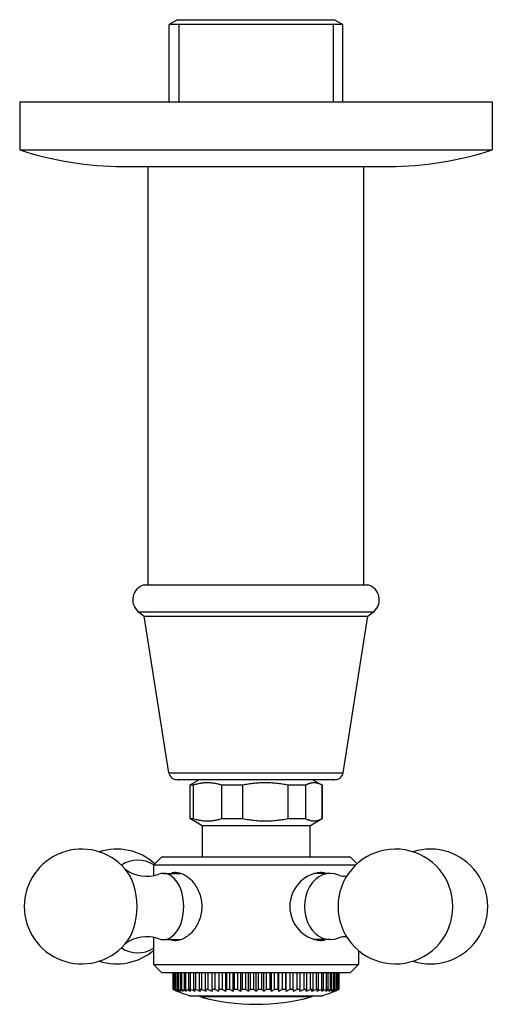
# Model space of a CAD drawing. Header units: millimetres. Extents: x -0.029 to 0.029, y -0.109 to 0.01.
import ezdxf

# ---------------------------------------------------------------- set-up
doc = ezdxf.new("R2010")
doc.units = ezdxf.units.MM
doc.layers.add('BLOCKS', color=3, linetype='Continuous')

msp = doc.modelspace()

# ---------------------------------------------------------------- linework, layer by layer
at = {"layer": 'BLOCKS'}
for p, q in [((-0.009477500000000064, 0.009905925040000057), (-0.01047750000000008, 0.009328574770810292)), ((-0.009477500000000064, 0.009905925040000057), (0.009477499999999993, 0.009905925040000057)), ((0.009477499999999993, 0.009905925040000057), (0.01047749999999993, 0.009328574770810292)), ((-0.01047750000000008, 0), (-0.01047750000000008, 0.009328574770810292)), ((0.01047749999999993, 0.009328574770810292), (-0.01047750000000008, 0.009328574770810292)), ((-0.00931500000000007, 0.009328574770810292), (-0.00931500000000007, 0)), ((0.009314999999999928, 0.009328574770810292), (0.009314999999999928, 0)), ((0.01047749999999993, 0), (0.01047749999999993, 0.009328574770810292)), ((-0.02850000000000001, 0), (-0.02850000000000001, -0.005799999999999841)), ((-0.02850000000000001, 0), (0.02850000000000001, 0)), ((0.02850000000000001, 0), (0.02850000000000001, -0.005799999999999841)), ((-0.02850000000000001, -0.005799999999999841), (0.02850000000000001, -0.005799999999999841)), ((-0.01601000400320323, -0.007800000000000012), (0.01601000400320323, -0.007800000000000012)), ((-0.01299999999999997, -0.05829385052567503), (-0.01299999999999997, -0.007800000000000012)), ((0.01299999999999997, -0.05829311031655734), (0.01299999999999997, -0.007800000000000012)), ((-0.01354142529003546, -0.05829386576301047), (0.01349999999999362, -0.05829309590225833)), ((0.01299999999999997, -0.0582931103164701), (0.01349999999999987, -0.05829309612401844)), ((-0.01419542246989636, -0.06152539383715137), (0.01419826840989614, -0.06152539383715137)), ((-0.0105055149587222, -0.08095050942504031), (-0.01350000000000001, -0.06204407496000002)), ((-0.01350000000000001, -0.06204407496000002), (0.01350284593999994, -0.06204407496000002)), ((0.01050551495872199, -0.08095050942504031), (0.01350000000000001, -0.06204407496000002)), ((-0.0105055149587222, -0.08095050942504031), (0.01050551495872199, -0.08095050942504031)), ((0.009517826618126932, -0.08179407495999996), (-0.009517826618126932, -0.08179407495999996)), ((-0.006846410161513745, -0.08179407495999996), (-0.007999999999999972, -0.08246010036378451)), ((0.006846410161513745, -0.08179407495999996), (0.007999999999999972, -0.08246010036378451)), ((-0.007595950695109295, -0.08246010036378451), (-0.007999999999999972, -0.08246010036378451)), ((-0.007999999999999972, -0.08246010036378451), (-0.007999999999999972, -0.08647804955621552)), ((-0.007595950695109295, -0.08246010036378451), (-0.007595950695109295, -0.08647804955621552)), ((-0.001624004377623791, -0.08246010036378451), (-0.004118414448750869, -0.08246010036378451)), ((-0.004118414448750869, -0.08647804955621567), (-0.004118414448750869, -0.08246010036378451)), ((-0.001624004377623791, -0.08246010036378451), (-0.001624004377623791, -0.08647804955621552)), ((0.005971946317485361, -0.08246010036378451), (0.003880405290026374, -0.08246010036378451)), ((0.003880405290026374, -0.08647804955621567), (0.003880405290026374, -0.08246010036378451)), ((0.005971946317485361, -0.08246010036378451), (0.005971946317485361, -0.08647804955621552)), ((0.007999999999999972, -0.08246010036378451), (0.007998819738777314, -0.08246010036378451)), ((0.007998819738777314, -0.08647804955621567), (0.007998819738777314, -0.08246010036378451)), ((0.007999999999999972, -0.08246010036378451), (0.007999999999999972, -0.08647804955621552)), ((-0.007999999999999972, -0.08647804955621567), (-0.007595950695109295, -0.08647804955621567)), ((-0.006499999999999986, -0.08734407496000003), (-0.007999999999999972, -0.08647804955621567)), ((-0.004118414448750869, -0.08647804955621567), (-0.001624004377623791, -0.08647804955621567)), ((0.003880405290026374, -0.08647804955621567), (0.005971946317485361, -0.08647804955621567)), ((0.006499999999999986, -0.08734407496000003), (0.007999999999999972, -0.08647804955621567)), ((0.007998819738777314, -0.08647804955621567), (0.007999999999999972, -0.08647804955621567)), ((-0.006499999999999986, -0.08734407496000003), (-0.006499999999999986, -0.09109407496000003)), ((0.004059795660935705, -0.08734407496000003), (-0.006499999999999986, -0.08734407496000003)), ((0.006499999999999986, -0.08734407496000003), (0.004059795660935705, -0.08734407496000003)), ((0.006499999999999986, -0.08734407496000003), (0.006499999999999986, -0.09109407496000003)), ((-0.01135000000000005, -0.09109407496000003), (-0.01234999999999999, -0.09209407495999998)), ((-0.01135000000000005, -0.09109407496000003), (0.007089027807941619, -0.09109407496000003)), ((0.007089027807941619, -0.09109407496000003), (0.01134999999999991, -0.09109407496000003)), ((0.01135000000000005, -0.09109407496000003), (0.01219400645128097, -0.09193808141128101)), ((-0.01234999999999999, -0.09209407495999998), (-0.01234999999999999, -0.09334630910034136)), ((0.007713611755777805, -0.09209407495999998), (-0.01234999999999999, -0.09209407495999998)), ((0.01202571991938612, -0.09209407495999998), (0.007713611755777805, -0.09209407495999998)), ((-0.01120674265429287, -0.09309407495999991), (-0.009057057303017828, -0.09309407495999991)), ((0.008962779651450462, -0.09309407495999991), (0.007089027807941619, -0.09309407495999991)), ((-0.01234999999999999, -0.1008418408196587), (-0.01234999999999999, -0.10409407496)), ((-0.01120674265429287, -0.10109407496), (-0.009057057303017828, -0.10109407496)), ((0.008962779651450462, -0.10109407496), (0.007089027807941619, -0.10109407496)), ((0.01234999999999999, -0.1023857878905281), (0.01234999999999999, -0.10409407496)), ((-0.01234999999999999, -0.10409407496), (0.007713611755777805, -0.10409407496)), ((-0.01135000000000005, -0.10509407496), (-0.01234999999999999, -0.10409407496)), ((0.007713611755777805, -0.10409407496), (0.01234999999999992, -0.10409407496)), ((0.01135000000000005, -0.10509407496), (0.01234999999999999, -0.10409407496)), ((0.007089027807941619, -0.10509407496), (-0.01135000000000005, -0.10509407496)), ((-0.009995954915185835, -0.10509407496), (-0.009995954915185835, -0.10709407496)), ((-0.009975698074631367, -0.10709407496), (-0.009975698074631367, -0.10509407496)), ((-0.009920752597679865, -0.10509407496), (-0.009920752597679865, -0.10709407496)), ((-0.009859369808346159, -0.10709407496), (-0.009859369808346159, -0.10509407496)), ((-0.009751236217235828, -0.10509407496), (-0.009751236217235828, -0.10709407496)), ((-0.009648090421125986, -0.10709407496), (-0.009648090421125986, -0.10509407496)), ((-0.009487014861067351, -0.10509407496), (-0.009487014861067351, -0.10709407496)), ((-0.009343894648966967, -0.10709407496), (-0.009343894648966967, -0.10509407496)), ((-0.00913142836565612, -0.10509407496), (-0.00913142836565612, -0.10709407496)), ((-0.008941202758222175, -0.10709407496), (-0.008941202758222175, -0.10509407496)), ((-0.00868274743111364, -0.10509407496), (-0.00868274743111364, -0.10709407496)), ((-0.008448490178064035, -0.10709407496), (-0.008448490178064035, -0.10509407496)), ((-0.008154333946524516, -0.10509407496), (-0.008154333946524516, -0.10709407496)), ((-0.007882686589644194, -0.10709407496), (-0.007882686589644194, -0.10509407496)), ((-0.007547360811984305, -0.10509407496), (-0.007547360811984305, -0.10709407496)), ((-0.007240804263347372, -0.10709407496), (-0.007240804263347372, -0.10509407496)), ((-0.0068677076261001, -0.10509407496), (-0.0068677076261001, -0.10709407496)), ((-0.006529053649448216, -0.10709407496), (-0.006529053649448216, -0.10509407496)), ((-0.00612195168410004, -0.10509407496), (-0.00612195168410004, -0.10709407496)), ((-0.005754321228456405, -0.10709407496), (-0.005754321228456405, -0.10509407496)), ((-0.005317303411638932, -0.10509407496), (-0.005317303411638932, -0.10709407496)), ((-0.004929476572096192, -0.10709407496), (-0.004929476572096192, -0.10509407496)), ((-0.004478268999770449, -0.10509407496), (-0.004478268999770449, -0.10709407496)), ((-0.004057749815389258, -0.10709407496), (-0.004057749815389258, -0.10509407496)), ((-0.003624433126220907, -0.1073048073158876), (-0.003624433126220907, -0.10509407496)), ((-0.003574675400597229, -0.10509407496), (-0.003574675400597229, -0.10709407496)), ((-0.003141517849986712, -0.10709407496), (-0.003141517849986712, -0.10509407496)), ((-0.002746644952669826, -0.1073043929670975), (-0.002746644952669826, -0.1050940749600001)), ((-0.002642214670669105, -0.10509407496), (-0.002642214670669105, -0.10709407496)), ((-0.002195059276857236, -0.10709407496), (-0.002195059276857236, -0.10509407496)), ((-0.001842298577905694, -0.1073039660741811), (-0.001842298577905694, -0.10509407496)), ((-0.001684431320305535, -0.10509407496), (-0.001684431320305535, -0.10709407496)), ((-0.001227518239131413, -0.10709407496), (-0.001227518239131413, -0.10509407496)), ((-0.0009201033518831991, -0.1073035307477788), (-0.0009201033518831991, -0.10509407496)), ((-0.0007105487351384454, -0.10509407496), (-0.0007105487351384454, -0.10709407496)), ((-0.000248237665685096, -0.10709407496), (-0.000248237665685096, -0.10509407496)), ((5.529740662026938e-06, -0.1072987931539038), (5.529740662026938e-06, -0.10509407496)), ((0.000259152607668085, -0.10509407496), (0.000259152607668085, -0.10709407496)), ((0.0007219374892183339, -0.10709407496), (0.0007219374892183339, -0.10509407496)), ((0.0009311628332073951, -0.1073030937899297), (0.0009311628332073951, -0.10509407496)), ((0.001237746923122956, -0.10509407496), (0.001237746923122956, -0.10709407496)), ((0.001696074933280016, -0.10709407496), (0.001696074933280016, -0.10509407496)), ((0.001853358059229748, -0.1073030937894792), (0.001853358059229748, -0.10509407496)), ((0.002204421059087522, -0.10509407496), (0.002204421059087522, -0.10709407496)), ((0.002653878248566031, -0.10709407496), (0.002653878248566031, -0.10509407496)), ((0.002757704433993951, -0.1073030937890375), (0.002757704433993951, -0.10509407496)), ((0.003149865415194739, -0.10509407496), (0.003149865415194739, -0.10709407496)), ((0.003586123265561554, -0.10709407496), (0.003586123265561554, -0.10509407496)), ((0.003635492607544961, -0.1073030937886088), (0.003635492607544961, -0.10509407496)), ((0.004064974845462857, -0.10509407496), (0.004064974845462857, -0.10709407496)), ((0.004478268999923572, -0.10709407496), (0.004478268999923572, -0.10509407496)), ((0.004935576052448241, -0.10509407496), (0.004935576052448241, -0.10709407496)), ((0.005327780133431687, -0.10709407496), (0.005327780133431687, -0.10509407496)), ((0.005779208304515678, -0.10509407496), (0.005779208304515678, -0.10709407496)), ((0.006131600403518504, -0.10709407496), (0.006131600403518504, -0.10509407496)), ((0.006551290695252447, -0.10509407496), (0.006551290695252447, -0.10709407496)), ((0.006876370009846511, -0.10709407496), (0.006876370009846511, -0.10509407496)), ((0.01134999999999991, -0.10509407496), (0.007089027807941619, -0.10509407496)), ((0.007260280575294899, -0.10509407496), (0.007260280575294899, -0.10709407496)), ((0.007554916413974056, -0.10709407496), (0.007554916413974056, -0.10509407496)), ((0.007899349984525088, -0.10509407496), (0.007899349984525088, -0.10709407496)), ((0.008160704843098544, -0.10709407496), (0.008160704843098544, -0.10509407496)), ((0.008449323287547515, -0.10509407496), (0.008449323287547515, -0.10709407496)), ((0.008700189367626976, -0.10709407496), (0.008700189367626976, -0.10509407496)), ((0.008941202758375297, -0.10509407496), (0.008941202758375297, -0.10709407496)), ((0.009131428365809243, -0.10709407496), (0.009131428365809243, -0.10509407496)), ((0.009343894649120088, -0.10509407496), (0.009343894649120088, -0.10709407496)), ((0.009487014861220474, -0.10709407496), (0.009487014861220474, -0.10509407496)), ((0.009648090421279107, -0.10509407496), (0.009648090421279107, -0.10709407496)), ((0.00975123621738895, -0.10709407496), (0.00975123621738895, -0.10509407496)), ((0.009859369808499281, -0.10509407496), (0.009859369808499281, -0.10709407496)), ((0.00992075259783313, -0.10709407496), (0.00992075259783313, -0.10509407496)), ((0.00997569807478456, -0.10509407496), (0.00997569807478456, -0.10709407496)), ((0.009995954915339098, -0.10709407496), (0.009995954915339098, -0.10509407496)), ((-0.009975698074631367, -0.10709407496), (-0.009995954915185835, -0.10709407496)), ((-0.009859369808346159, -0.10709407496), (-0.009920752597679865, -0.10709407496)), ((-0.009648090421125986, -0.10709407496), (-0.009751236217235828, -0.10709407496)), ((-0.009343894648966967, -0.10709407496), (-0.009487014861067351, -0.10709407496)), ((-0.008941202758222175, -0.10709407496), (-0.00913142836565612, -0.10709407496)), ((-0.008448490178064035, -0.10709407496), (-0.00868274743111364, -0.10709407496)), ((-0.007882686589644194, -0.10709407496), (-0.008154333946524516, -0.10709407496)), ((0.00788733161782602, -0.1078940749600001), (-0.0078873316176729, -0.1078940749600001)), ((-0.007240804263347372, -0.10709407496), (-0.007547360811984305, -0.10709407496)), ((-0.006529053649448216, -0.10709407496), (-0.0068677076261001, -0.10709407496)), ((7.65965069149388e-14, -0.1080088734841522), (-0.006631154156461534, -0.1080088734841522)), ((-0.005754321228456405, -0.10709407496), (-0.00612195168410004, -0.10709407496)), ((-0.004929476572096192, -0.10709407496), (-0.005317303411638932, -0.10709407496)), ((-0.004057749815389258, -0.10709407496), (-0.004478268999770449, -0.10709407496)), ((-0.004478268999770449, -0.1073003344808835), (-0.004478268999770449, -0.1070940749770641)), ((-0.003141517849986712, -0.10709407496), (-0.003574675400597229, -0.10709407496)), ((-0.002195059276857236, -0.10709407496), (-0.002642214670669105, -0.10709407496)), ((-0.001227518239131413, -0.10709407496), (-0.001684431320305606, -0.10709407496)), ((-0.000248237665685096, -0.10709407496), (-0.0007105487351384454, -0.10709407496)), ((0.006631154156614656, -0.1080088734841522), (7.65965069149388e-14, -0.1080088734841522)), ((0.0007219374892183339, -0.10709407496), (0.000259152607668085, -0.10709407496)), ((0.001696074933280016, -0.10709407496), (0.001237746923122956, -0.10709407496)), ((0.002653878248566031, -0.10709407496), (0.002204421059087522, -0.10709407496)), ((0.003586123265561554, -0.10709407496), (0.003149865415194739, -0.10709407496)), ((0.004478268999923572, -0.10709407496), (0.004064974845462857, -0.10709407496)), ((0.004478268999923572, -0.1070940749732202), (0.004478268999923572, -0.1073030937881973)), ((0.005327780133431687, -0.10709407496), (0.004935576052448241, -0.10709407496)), ((0.006131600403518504, -0.10709407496), (0.005779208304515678, -0.10709407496)), ((0.006876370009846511, -0.10709407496), (0.006551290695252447, -0.10709407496)), ((0.007554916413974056, -0.10709407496), (0.007260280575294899, -0.10709407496)), ((0.008160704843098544, -0.10709407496), (0.007899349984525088, -0.10709407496)), ((0.008700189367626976, -0.10709407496), (0.008449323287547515, -0.10709407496)), ((0.009131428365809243, -0.10709407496), (0.008941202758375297, -0.10709407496)), ((0.009487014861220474, -0.10709407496), (0.009343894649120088, -0.10709407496)), ((0.00975123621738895, -0.10709407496), (0.009648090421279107, -0.10709407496)), ((0.00992075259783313, -0.10709407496), (0.00985936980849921, -0.10709407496)), ((0.009995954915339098, -0.10709407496), (0.00997569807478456, -0.10709407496))]:
    msp.add_line(p, q, dxfattribs=at)
for centre, radius, start, end in [((-0.01601000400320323, 0.03219999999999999), 0.04, 251.8051276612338, 270), ((0.01601000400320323, 0.03219999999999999), 0.04, 270, 288.1948723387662), ((-0.01301357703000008, -0.06008913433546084), 0.00186, 105.1601376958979, 230.5502845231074), ((0.01301642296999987, -0.06008913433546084), 0.00186, 309.4497154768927, 74.93067062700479), ((-0.0084134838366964, -0.05449878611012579), 0.009099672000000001, 230.5502845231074, 236.0148531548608), ((0.00841632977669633, -0.05449878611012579), 0.009099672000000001, 303.9851468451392, 309.4497154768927), ((-0.009517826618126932, -0.08079407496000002), 0.001, 188.9999999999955, 270), ((0.009517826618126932, -0.08079407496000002), 0.001, 270, 351.0000000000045), ((-0.02102728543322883, -0.09709407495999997), 0.006925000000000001, 41.10596628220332, 318.8940337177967), ((-0.01681692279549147, -0.09709407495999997), 0.006925, 48.12027348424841, 107.6978493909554), ((0.01681692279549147, -0.09709407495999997), 0.006925, 199.5853122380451, 160.4146877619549), ((0.02102728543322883, -0.09709407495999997), 0.006925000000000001, 252.3021506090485, 107.6978493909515), ((-0.01320714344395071, -0.08928456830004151), 0.004168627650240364, 231.377321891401, 290.7190512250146), ((-0.009652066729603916, -0.09444429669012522), 0.00145023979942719, 89.71398496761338, 111.4035154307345), ((0.008203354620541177, -0.09709407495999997), 0.00412914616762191, 96.81167663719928, 263.1883233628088), ((0.00772031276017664, -0.09532637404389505), 0.002332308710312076, 73.1604785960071, 90.16461791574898), ((0.01057008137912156, -0.09183587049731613), 0.001590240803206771, 248.6154732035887, 284.7782888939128), ((-0.01320714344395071, -0.1049035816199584), 0.004168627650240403, 69.28094877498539, 128.622678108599), ((0.01056929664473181, -0.102341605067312), 0.001580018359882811, 75.10300765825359, 111.4991690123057), ((-0.009652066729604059, -0.09974385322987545), 0.001450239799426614, 248.5964845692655, 270.2860150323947), ((0.007720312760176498, -0.09886177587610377), 0.002332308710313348, 269.8353820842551, 286.8395214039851), ((-0.01681692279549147, -0.09709407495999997), 0.006925, 252.3021506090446, 310.168899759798), ((-1.136641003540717e-11, -0.08387532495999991), 0.02528063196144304, 247.9273623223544, 251.820736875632), ((-1.136641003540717e-11, -0.08387532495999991), 0.0248808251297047, 248.9390307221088, 250.3489502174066), ((-0.006499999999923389, -0.107526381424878), 0.0005, 227.3399331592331, 254.7929265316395), ((7.65965069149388e-14, -0.08361407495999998), 0.02528000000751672, 254.7929265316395, 258.1351464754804), ((7.65965069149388e-14, -0.08361981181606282), 0.02527446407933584, 254.7895151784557, 285.2104848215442), ((0.006500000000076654, -0.107526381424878), 0.0005, 285.2070734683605, 312.6600668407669), ((-1.136641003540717e-11, -0.08387532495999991), 0.02528063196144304, 288.1792631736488, 292.0726377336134), ((-1.136641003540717e-11, -0.08387532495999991), 0.0248808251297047, 289.7427386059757, 291.0609693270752)]:
    msp.add_arc(centre, radius, start, end, dxfattribs=at)
for centre, major_axis, ratio, start_param, end_param in [((-0.01427174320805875, -0.09709407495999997), (0, -0.005599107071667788), 0.7809576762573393, 2.681967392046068, 3.607869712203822), ((-0.01784488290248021, -0.09709407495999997), (0, -0.00559910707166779), 0.6245839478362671, 1.570796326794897, 2.520325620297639), ((-0.01120674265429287, -0.09709407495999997), (0, -0.004), 0.6245839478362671, 1.570796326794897, 3.353556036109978), ((-0.008863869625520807, -0.09709407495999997), (0, -0.004099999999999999), 0.6245839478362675, 3.292305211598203, 3.362907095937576), ((0.008962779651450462, -0.09709407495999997), (0, -0.004), 0.7809576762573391, 2.80644336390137, 6.618334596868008), ((0.007089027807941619, -0.09709407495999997), (0, -0.004), 0.7809576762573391, 3.141592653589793, 3.175989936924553), ((0.007089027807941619, -0.09709407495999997), (0, -0.004099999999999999), 0.7809576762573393, 2.920278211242, 3.044531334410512), ((0.01427174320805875, -0.09709407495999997), (0, -0.005599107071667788), 0.7809576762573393, 4.284897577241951, 5.139880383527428), ((-0.01784488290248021, -0.09709407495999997), (0, -0.00559910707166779), 0.6245839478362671, 0.6212670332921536, 1.570796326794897), ((-0.01120674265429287, -0.09709407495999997), (0, -0.004), 0.6245839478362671, 6.071221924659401, 7.853981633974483), ((-0.01427174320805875, -0.09709407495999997), (0, -0.005599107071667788), 0.7809576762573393, 5.816908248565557, 6.738216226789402), ((-0.008863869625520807, -0.09709407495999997), (0, -0.004099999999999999), 0.6245839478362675, 6.061870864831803, 6.132472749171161), ((0.007089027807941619, -0.09709407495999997), (0, -0.004), 0.7809576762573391, 6.248788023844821, 6.283185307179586), ((0.007089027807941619, -0.09709407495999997), (0, -0.004099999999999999), 0.7809576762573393, 0.09706131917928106, 0.2213144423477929), ((-0.00235091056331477, -0.08387532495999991), (2.367601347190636e-18, -0.02483498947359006), 0.8674881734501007, 5.920424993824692, 5.944936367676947), ((-0.001937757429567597, -0.08387532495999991), (-2.051807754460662e-18, -0.02483498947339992), 0.9120703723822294, 5.920424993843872, 5.944936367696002), ((-0.002656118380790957, -0.08387532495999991), (2.575687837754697e-18, -0.02485046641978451), 0.8202720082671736, 5.918787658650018, 5.943170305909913), ((-0.001505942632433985, -0.08387532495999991), (-1.657164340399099e-18, -0.02483498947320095), 0.9478688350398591, 5.920424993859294, 5.944936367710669), ((-0.002928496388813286, -0.08387532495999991), (2.70394071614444e-18, -0.02486574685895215), 0.7666725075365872, 5.917179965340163, 5.941437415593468), ((-0.001059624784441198, -0.08387532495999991), (-1.19883703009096e-18, -0.0248349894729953), 0.9745388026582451, 5.920424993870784, 5.944936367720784), ((-0.00325715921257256, -0.08387532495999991), (2.746063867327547e-18, -0.02486574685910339), 0.7000500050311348, 5.917179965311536, 5.94143741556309), ((-0.0006031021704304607, -0.08387532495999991), (-6.944390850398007e-19, -0.02483498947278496), 0.9918234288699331, 5.920424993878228, 5.944936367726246), ((-0.00355445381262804, -0.08387532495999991), (2.682657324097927e-18, -0.0248657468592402), 0.6266856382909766, 5.917179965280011, 5.941437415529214), ((-0.00380977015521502, -0.08387532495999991), (2.516329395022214e-18, -0.02486744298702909), 0.5472859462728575, 5.917002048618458, 5.941720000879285), ((0.0005395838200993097, -0.08387532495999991), (6.969434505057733e-19, -0.0249245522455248), 0.9918234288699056, 5.911072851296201, 5.93530347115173), ((-0.004035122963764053, -0.08387532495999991), (2.253126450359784e-18, -0.02486754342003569), 0.4626155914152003, 5.916991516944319, 5.941681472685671), ((0.0009482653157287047, -0.08387532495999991), (1.20315166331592e-18, -0.02492437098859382), 0.9745388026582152, 5.911091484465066, 5.935292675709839), ((-0.004221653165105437, -0.08387532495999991), (1.903333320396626e-18, -0.02486762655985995), 0.3734899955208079, 5.916982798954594, 5.941640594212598), ((0.001348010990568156, -0.08387532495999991), (1.663116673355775e-18, -0.02492419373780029), 0.9478688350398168, 5.911109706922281, 5.935277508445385), ((-0.004367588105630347, -0.08387532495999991), (1.480392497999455e-18, -0.0248676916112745), 0.2807674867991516, 5.916975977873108, 5.941597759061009), ((0.001734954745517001, -0.08387532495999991), (2.059163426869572e-18, -0.02492402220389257), 0.9120703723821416, 5.911127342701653, 5.935258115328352), ((-0.004471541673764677, -0.08387532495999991), (1.000557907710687e-18, -0.02486773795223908), 0.1853410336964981, 5.916971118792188, 5.941553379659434), ((0.00210534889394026, -0.08387532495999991), (2.376073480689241e-18, -0.02492385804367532), 0.8674881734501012, 5.911144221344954, 5.935234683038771), ((-0.004532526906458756, -0.08387532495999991), (4.822702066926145e-19, -0.02486776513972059), 0.08812964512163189, 5.916968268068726, 5.941507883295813), ((0.00246939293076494, -0.08387532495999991), (2.581781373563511e-18, -0.02490925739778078), 0.8202720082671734, 5.912649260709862, 5.936234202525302), ((0.002826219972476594, -0.08387532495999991), (2.707060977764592e-18, -0.0248944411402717), 0.7666725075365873, 5.914184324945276, 5.938415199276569), ((-0.004366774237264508, -0.08387532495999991), (-4.82849540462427e-19, -0.0248976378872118), 0.08812964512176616, 0.3451274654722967, 0.3693328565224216), ((0.003143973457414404, -0.08387532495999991), (2.749217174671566e-18, -0.0248943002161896), 0.7000500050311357, 5.914198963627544, 5.938381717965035), ((-0.004308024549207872, -0.08387532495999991), (-1.001759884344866e-18, -0.02489761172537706), 0.1853410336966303, 0.3451737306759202, 0.369330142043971), ((0.003431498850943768, -0.08387532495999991), (2.685724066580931e-18, -0.02489417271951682), 0.6266856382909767, 5.914212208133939, 5.93834524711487), ((-0.004207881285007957, -0.08387532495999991), (-1.482171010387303e-18, -0.02489756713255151), 0.2807674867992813, 0.3452194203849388, 0.3693255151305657), ((0.003685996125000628, -0.08387532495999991), (2.519022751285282e-18, -0.02489405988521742), 0.5472859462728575, 5.914223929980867, 5.938306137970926), ((-0.004067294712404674, -0.08387532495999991), (-1.905620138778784e-18, -0.02489750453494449), 0.3734899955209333, 0.3452640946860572, 0.3693190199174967), ((0.003904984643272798, -0.08387532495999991), (2.255520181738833e-18, -0.02489396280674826), 0.4626155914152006, 5.914234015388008, 5.937754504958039), ((-0.0038962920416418, -0.08387532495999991), (-2.255677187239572e-18, -0.02489569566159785), 0.4626155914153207, 0.3456241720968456, 0.3691312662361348), ((0.004076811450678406, -0.08387532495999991), (1.90548168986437e-18, -0.0248956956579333), 0.3734899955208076, 5.914054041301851, 5.938071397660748), ((-0.003678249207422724, -0.08387532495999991), (-2.519188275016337e-18, -0.02489569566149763), 0.5472859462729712, 0.3451139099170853, 0.3691312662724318), ((0.004218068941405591, -0.08387532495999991), (1.482059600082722e-18, -0.02489569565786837), 0.280767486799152, 5.914054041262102, 5.938071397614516), ((-0.003424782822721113, -0.08387532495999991), (-2.685888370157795e-18, -0.02489569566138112), 0.6266856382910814, 0.3451139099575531, 0.369131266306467), ((0.004318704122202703, -0.08387532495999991), (1.001682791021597e-18, -0.02489569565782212), 0.1853410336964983, 5.914054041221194, 5.938071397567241), ((-0.003138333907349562, -0.08387532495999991), (-2.749371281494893e-18, -0.02489569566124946), 0.7000500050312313, 0.3451139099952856, 0.3691312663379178), ((0.004377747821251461, -0.08387532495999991), (4.82811874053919e-19, -0.02489569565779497), 0.08812964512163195, 5.914054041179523, 5.938071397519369), ((-0.002821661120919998, -0.08387532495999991), (-2.707197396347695e-18, -0.0248956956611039), 0.7666725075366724, 0.3451139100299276, 0.3691312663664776), ((-0.002465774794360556, -0.08387532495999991), (-2.581894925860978e-18, -0.02491035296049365), 0.820272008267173, 0.3467469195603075, 0.370649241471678), ((0.004543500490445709, -0.08387532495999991), (-4.822310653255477e-19, -0.02486574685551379), 0.08812964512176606, 0.3405971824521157, 0.366005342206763), ((-0.002091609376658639, -0.08387532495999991), (-2.376519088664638e-18, -0.02492853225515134), 0.8674881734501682, 0.3476339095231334, 0.3725213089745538), ((0.004482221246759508, -0.08387532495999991), (-1.00047779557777e-18, -0.02486574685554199), 0.1853410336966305, 0.3405971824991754, 0.3660053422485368), ((-0.001724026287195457, -0.08387532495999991), (-2.059536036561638e-18, -0.02492853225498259), 0.912070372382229, 0.3476339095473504, 0.3725213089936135), ((0.004377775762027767, -0.08387532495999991), (-1.480276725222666e-18, -0.02486574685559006), 0.2807674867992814, 0.340597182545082, 0.3660053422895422), ((-0.001339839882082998, -0.08387532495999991), (-1.663406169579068e-18, -0.02492853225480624), 0.9478688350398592, 0.3476339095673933, 0.3725213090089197), ((0.004231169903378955, -0.08387532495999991), (-1.90318945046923e-18, -0.02486574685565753), 0.3734899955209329, 0.3405971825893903, 0.3660053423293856), ((-0.0009427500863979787, -0.08387532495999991), (-1.203352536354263e-18, -0.02492853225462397), 0.9745388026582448, 0.3476339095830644, 0.3725213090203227), ((0.004043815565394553, -0.08387532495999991), (-2.252963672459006e-18, -0.02486574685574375), 0.4626155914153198, 0.341747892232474, 0.366005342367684), ((-0.0005394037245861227, -0.08387532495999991), (-6.969501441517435e-19, -0.02492479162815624), 0.9918234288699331, 0.3483465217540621, 0.3721370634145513), ((0.003836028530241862, -0.08387532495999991), (-2.515746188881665e-18, -0.02486167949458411), 0.5472859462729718, 0.3424236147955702, 0.365578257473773), ((0.003554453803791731, -0.08387532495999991), (-2.682657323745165e-18, -0.02486574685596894), 0.6266856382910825, 0.3417478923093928, 0.3660053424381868), ((0.0006031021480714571, -0.08387532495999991), (6.944390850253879e-19, -0.02483498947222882), 0.9918234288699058, 0.3382489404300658, 0.3627603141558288), ((0.003257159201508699, -0.08387532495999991), (-2.746063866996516e-18, -0.02486574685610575), 0.7000500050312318, 0.3417478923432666, 0.3660053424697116), ((0.00105962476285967, -0.08387532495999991), (1.198837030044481e-18, -0.02483498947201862), 0.974538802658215, 0.338248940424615, 0.3627603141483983), ((0.002928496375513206, -0.08387532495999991), (-2.703940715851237e-18, -0.02486574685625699), 0.766672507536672, 0.3417478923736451, 0.3660053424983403), ((0.001505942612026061, -0.08387532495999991), (1.657164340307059e-18, -0.02483498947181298), 0.9478688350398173, 0.3382489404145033, 0.36276031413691), ((0.002656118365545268, -0.08387532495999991), (-2.57568783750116e-18, -0.02485046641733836), 0.820272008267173, 0.340015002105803, 0.3643976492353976), ((0.001937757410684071, -0.08387532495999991), (2.051807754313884e-18, -0.02483498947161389), 0.9120703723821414, 0.3382489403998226, 0.3627603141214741), ((0.002350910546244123, -0.08387532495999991), (-2.367601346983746e-18, -0.02483498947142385), 0.8674881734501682, 0.3382489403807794, 0.3627603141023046)]:
    msp.add_ellipse(centre, major_axis=major_axis, ratio=ratio, start_param=start_param, end_param=end_param, dxfattribs=at)
for points, weights in [([(-0.004118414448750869, -0.08246010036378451), (-0.005857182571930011, -0.0819007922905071), (-0.007595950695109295, -0.08246010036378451)], [1, 1.066666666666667, 1]), ([(0.003880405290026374, -0.08246010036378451), (0.001128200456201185, -0.0819007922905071), (-0.001624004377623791, -0.08246010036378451)], [1, 1.066666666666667, 1]), ([(0.007998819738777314, -0.08246010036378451), (0.006985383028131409, -0.0819007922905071), (0.005971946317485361, -0.08246010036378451)], [1, 1.06666666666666, 1]), ([(-0.007595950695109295, -0.08647804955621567), (-0.005857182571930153, -0.08703735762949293), (-0.004118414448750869, -0.08647804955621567)], [1, 1.06666666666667, 1]), ([(-0.001624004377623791, -0.08647804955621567), (0.001128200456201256, -0.08703735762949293), (0.003880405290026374, -0.08647804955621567)], [1, 1.06666666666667, 1]), ([(0.005971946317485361, -0.08647804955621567), (0.006985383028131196, -0.08703735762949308), (0.007998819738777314, -0.08647804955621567)], [1, 1.066666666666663, 1])]:
    msp.add_rational_spline(points, weights, degree=2, dxfattribs=at)
msp.add_open_spline([(-0.009644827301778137, -0.09299407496), (-0.009482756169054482, -0.09299407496), (-0.009308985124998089, -0.09301910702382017), (-0.008950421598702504, -0.09312383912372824), (-0.008765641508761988, -0.093203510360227), (-0.008399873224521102, -0.0934133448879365), (-0.008218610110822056, -0.09354367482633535), (-0.007874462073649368, -0.09384402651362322), (-0.007711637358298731, -0.09401407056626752), (-0.007417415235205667, -0.09437588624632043), (-0.007275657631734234, -0.09458035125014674), (-0.007020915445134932, -0.0950261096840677), (-0.006907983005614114, -0.09526740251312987), (-0.00672419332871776, -0.09577181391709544), (-0.00665324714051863, -0.09603537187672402), (-0.006559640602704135, -0.09656669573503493), (-0.006537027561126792, -0.0968344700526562), (-0.006537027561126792, -0.09709407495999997), (-0.006537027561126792, -0.09735367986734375), (-0.006559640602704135, -0.09762145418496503), (-0.00665324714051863, -0.09815277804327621), (-0.00672419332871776, -0.0984163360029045), (-0.006907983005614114, -0.09892074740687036), (-0.007020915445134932, -0.09916204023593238), (-0.007275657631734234, -0.09960779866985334), (-0.007417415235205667, -0.09981226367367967), (-0.007711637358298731, -0.1001740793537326), (-0.007874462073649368, -0.1003441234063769), (-0.008218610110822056, -0.1006444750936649), (-0.008399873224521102, -0.1007748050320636), (-0.008765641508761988, -0.100984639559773), (-0.008950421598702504, -0.1010643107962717), (-0.009308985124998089, -0.1011690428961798), (-0.009482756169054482, -0.1011940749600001), (-0.009644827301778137, -0.1011940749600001)], degree=3, knots=[18.6872924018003, 18.6872924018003, 18.6872924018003, 18.6872924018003, 19.4657520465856, 19.4657520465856, 20.2442116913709, 20.2442116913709, 21.0226713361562, 21.0226713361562, 21.8011309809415, 21.8011309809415, 22.57994570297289, 22.57994570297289, 23.35876042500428, 23.35876042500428, 24.13757514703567, 24.13757514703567, 24.91638986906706, 24.91638986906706, 24.91638986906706, 25.69520459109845, 25.69520459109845, 26.47401931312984, 26.47401931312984, 27.25283403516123, 27.25283403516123, 28.03164875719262, 28.03164875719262, 28.81010840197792, 28.81010840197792, 29.58856804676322, 29.58856804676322, 30.36702769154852, 30.36702769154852, 31.14548733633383, 31.14548733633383, 31.14548733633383, 31.14548733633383], dxfattribs=at)

doc.saveas('drawing.dxf')
